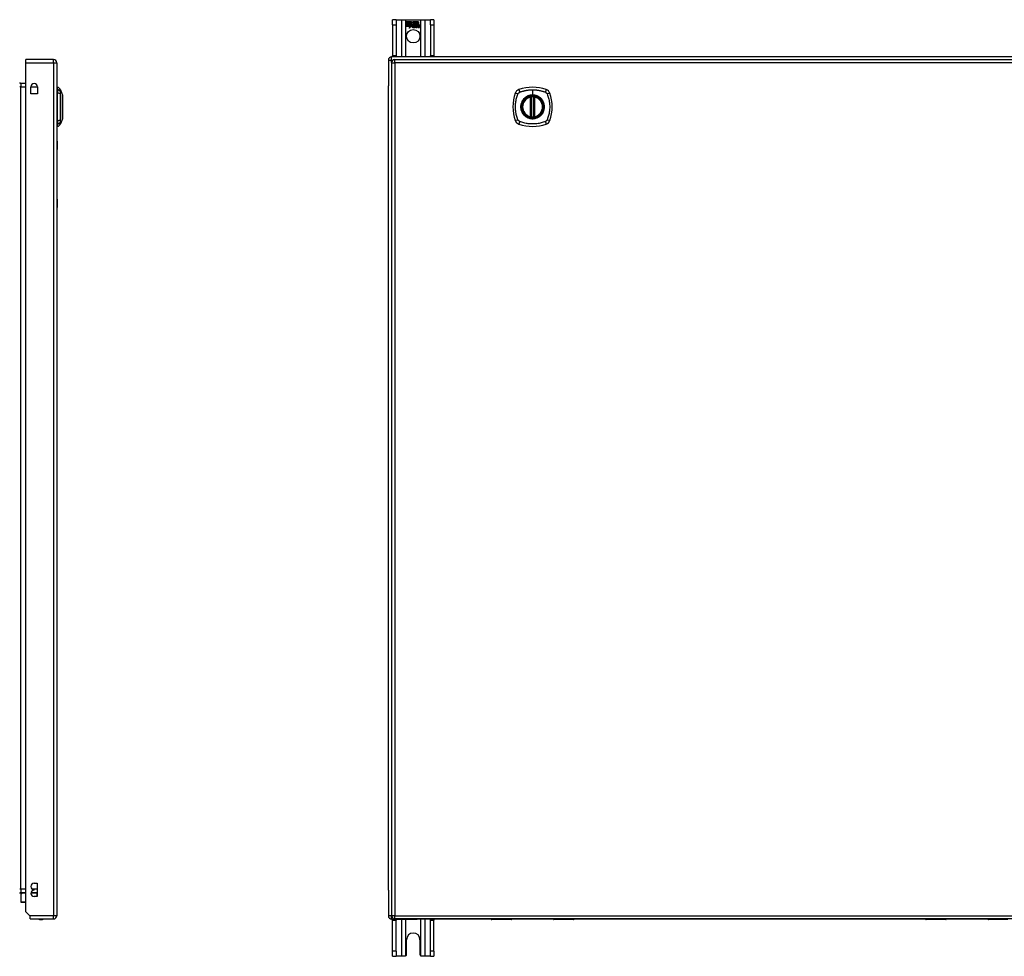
# Model space of a CAD drawing. Header units: inches. Extents: x 12 to 265, y 22 to 128.
# Tile 5 of 13: x 78 to 107, y 61 to 89. Entities that reach past the tile are written whole.
import ezdxf

# ---------------------------------------------------------------- set-up
doc = ezdxf.new("R2010")
doc.units = ezdxf.units.IN
doc.header["$MEASUREMENT"] = 0
doc.layers.add('Visible Edges(ANSI)', color=7, linetype='Continuous', lineweight=25)
doc.layers.add('Visible Tangent Edges(ANSI)', color=7, linetype='Continuous', lineweight=25)

msp = doc.modelspace()

# ---------------------------------------------------------------- linework, layer by layer
at = {"layer": 'Visible Edges(ANSI)'}
for p, q in [((89.103, 89.076), (88.998, 89.076)), ((88.998, 88.92), (88.998, 89.076)), ((89.103, 89.076), (89.103, 88.92)), ((89.103, 89.076), (89.267, 89.076)), ((89.267, 89.076), (89.402, 89.076)), ((89.402, 89.076), (89.844, 89.076)), ((89.844, 89.076), (89.979, 89.076)), ((89.979, 89.076), (90.143, 89.076)), ((90.143, 88.92), (90.143, 89.076)), ((90.248, 89.076), (90.143, 89.076)), ((90.248, 89.076), (90.248, 88.92)), ((88.998, 88.92), (88.998, 87.982)), ((89.103, 88.92), (89.103, 87.982)), ((89.407, 89.014), (89.574, 89.014)), ((89.407, 88.974), (89.407, 89.014)), ((89.407, 89.013), (89.407, 88.975)), ((89.573, 89.013), (89.407, 89.013)), ((89.407, 88.975), (89.529, 88.975)), ((89.53, 88.974), (89.407, 88.974)), ((89.407, 88.929), (89.407, 88.969)), ((89.407, 88.969), (89.53, 88.969)), ((89.407, 88.968), (89.407, 88.929)), ((89.529, 88.968), (89.407, 88.968)), ((89.407, 88.929), (89.529, 88.929)), ((89.53, 88.929), (89.407, 88.929)), ((89.407, 88.923), (89.53, 88.923)), ((89.407, 88.883), (89.407, 88.923)), ((89.529, 88.922), (89.407, 88.922)), ((89.407, 88.922), (89.407, 88.884)), ((89.407, 88.884), (89.529, 88.884)), ((89.528, 88.883), (89.407, 88.883)), ((89.497, 88.823), (89.528, 88.883)), ((89.551, 88.881), (89.497, 88.823)), ((89.529, 88.884), (89.5, 88.828)), ((89.5, 88.828), (89.552, 88.883)), ((89.529, 88.975), (89.529, 89.009)), ((89.529, 89.009), (89.534, 89.009)), ((89.529, 88.929), (89.529, 88.968)), ((89.529, 88.888), (89.529, 88.922)), ((89.531, 88.888), (89.529, 88.888)), ((89.53, 89.008), (89.53, 88.974)), ((89.533, 89.008), (89.53, 89.008)), ((89.53, 88.969), (89.53, 88.929)), ((89.53, 88.923), (89.53, 88.888)), ((89.53, 88.888), (89.531, 88.888)), ((89.531, 88.888), (89.549, 88.924)), ((89.549, 88.921), (89.531, 88.888)), ((89.576, 88.946), (89.533, 89.008)), ((89.534, 89.009), (89.577, 88.946)), ((89.549, 88.924), (89.551, 88.911)), ((89.551, 88.909), (89.549, 88.921)), ((89.577, 88.946), (89.551, 88.909)), ((89.551, 88.911), (89.576, 88.946)), ((89.554, 88.863), (89.551, 88.881)), ((89.552, 88.883), (89.554, 88.865)), ((89.554, 88.865), (89.593, 88.92)), ((89.593, 88.918), (89.554, 88.863)), ((89.596, 88.98), (89.573, 89.013)), ((89.574, 89.014), (89.596, 88.981)), ((89.593, 88.92), (89.602, 88.905)), ((89.602, 88.904), (89.593, 88.918)), ((89.596, 88.981), (89.613, 89.014)), ((89.614, 89.013), (89.596, 88.98)), ((89.606, 88.872), (89.652, 88.872)), ((89.652, 88.871), (89.606, 88.871)), ((89.639, 88.881), (89.607, 88.881)), ((89.608, 88.882), (89.638, 88.882)), ((89.613, 89.014), (89.697, 89.014)), ((89.613, 88.951), (89.656, 89.009)), ((89.638, 88.915), (89.613, 88.951)), ((89.696, 89.013), (89.614, 89.013)), ((89.656, 89.008), (89.614, 88.951)), ((89.614, 88.951), (89.639, 88.914)), ((89.643, 88.845), (89.643, 88.855)), ((89.644, 88.856), (89.644, 88.845)), ((89.651, 88.841), (89.681, 88.876)), ((89.671, 88.841), (89.651, 88.841)), ((89.682, 88.876), (89.652, 88.842)), ((89.652, 88.842), (89.67, 88.842)), ((89.656, 89.009), (89.66, 89.009)), ((89.659, 89.008), (89.656, 89.008)), ((89.659, 88.913), (89.659, 89.008)), ((89.687, 88.913), (89.659, 88.913)), ((89.66, 89.009), (89.66, 88.914)), ((89.66, 88.914), (89.688, 88.914)), ((89.681, 88.876), (89.664, 88.909)), ((89.664, 88.909), (89.684, 88.909)), ((89.665, 88.909), (89.682, 88.876)), ((89.684, 88.909), (89.665, 88.909)), ((89.67, 88.842), (89.687, 88.866)), ((89.688, 88.866), (89.671, 88.841)), ((89.694, 88.886), (89.684, 88.909)), ((89.684, 88.909), (89.694, 88.886)), ((89.697, 88.891), (89.687, 88.913)), ((89.687, 88.866), (89.691, 88.866)), ((89.688, 88.914), (89.696, 88.895)), ((89.691, 88.866), (89.688, 88.866)), ((89.691, 88.866), (89.701, 88.842)), ((89.7, 88.841), (89.691, 88.866)), ((89.697, 88.886), (89.694, 88.886)), ((89.694, 88.886), (89.697, 88.886)), ((89.696, 88.895), (89.696, 89.013)), ((89.697, 89.014), (89.697, 88.891)), ((89.714, 88.909), (89.697, 88.886)), ((89.697, 88.886), (89.713, 88.909)), ((89.72, 88.841), (89.7, 88.841)), ((89.701, 88.842), (89.719, 88.842)), ((89.702, 88.9), (89.702, 89.014)), ((89.702, 89.014), (89.739, 89.014)), ((89.711, 88.913), (89.702, 88.9)), ((89.703, 89.013), (89.703, 88.902)), ((89.738, 89.013), (89.703, 89.013)), ((89.703, 88.902), (89.711, 88.914)), ((89.703, 88.876), (89.732, 88.909)), ((89.719, 88.842), (89.703, 88.876)), ((89.734, 88.909), (89.704, 88.876)), ((89.704, 88.876), (89.72, 88.841)), ((89.711, 88.914), (89.738, 88.914)), ((89.739, 88.913), (89.711, 88.913)), ((89.713, 88.909), (89.734, 88.909)), ((89.732, 88.909), (89.714, 88.909)), ((89.729, 88.841), (89.741, 88.909)), ((89.746, 88.841), (89.729, 88.841)), ((89.742, 88.909), (89.73, 88.842)), ((89.73, 88.842), (89.745, 88.842)), ((89.738, 88.914), (89.738, 89.013)), ((89.739, 89.014), (89.739, 88.913)), ((89.741, 88.909), (89.755, 88.909)), ((89.754, 88.909), (89.742, 88.909)), ((89.744, 88.913), (89.744, 89.014)), ((89.744, 89.014), (89.782, 89.014)), ((89.76, 88.913), (89.744, 88.913)), ((89.745, 89.013), (89.745, 88.914)), ((89.781, 89.013), (89.745, 89.013)), ((89.745, 88.914), (89.761, 88.914)), ((89.745, 88.842), (89.75, 88.869)), ((89.75, 88.869), (89.746, 88.841)), ((89.753, 88.897), (89.754, 88.909)), ((89.758, 88.897), (89.753, 88.897)), ((89.755, 88.909), (89.754, 88.897)), ((89.754, 88.897), (89.758, 88.897)), ((89.759, 88.905), (89.76, 88.913)), ((89.761, 88.914), (89.76, 88.907)), ((89.771, 88.841), (89.779, 88.884)), ((89.788, 88.841), (89.771, 88.841)), ((89.78, 88.884), (89.772, 88.842)), ((89.772, 88.842), (89.787, 88.842)), ((89.781, 88.915), (89.781, 89.013)), ((89.782, 89.014), (89.782, 88.915)), ((89.787, 88.842), (89.792, 88.869)), ((89.793, 88.869), (89.788, 88.841)), ((89.813, 88.841), (89.821, 88.884)), ((89.83, 88.841), (89.813, 88.841)), ((89.822, 88.884), (89.814, 88.842)), ((89.814, 88.842), (89.829, 88.842)), ((89.829, 88.842), (89.837, 88.884)), ((89.838, 88.884), (89.83, 88.841)), ((90.143, 88.92), (90.143, 87.982)), ((90.248, 88.92), (90.248, 87.982)), ((136.774, 87.951), (88.972, 87.951)), ((88.998, 87.951), (88.998, 87.982)), ((89.103, 87.982), (89.103, 87.951)), ((90.143, 87.951), (90.143, 87.982)), ((90.248, 87.982), (90.248, 87.951)), ((78.777, 87.871), (77.942, 87.871)), ((77.942, 87.772), (77.942, 87.871)), ((77.942, 62.169), (77.942, 87.772)), ((78.876, 87.772), (78.876, 62.052)), ((88.873, 87.852), (88.873, 87.077)), ((88.971, 87.772), (88.971, 62.052)), ((89.07, 87.871), (136.675, 87.871)), ((77.942, 87.153), (77.787, 87.153)), ((78.09, 86.843), (78.09, 87.047)), ((78.293, 87.047), (78.293, 86.843)), ((78.892, 86.969), (78.892, 87.037)), ((88.873, 62.825), (88.873, 87.077)), ((78.293, 86.843), (78.09, 86.843)), ((78.892, 86.969), (78.892, 86.858)), ((78.892, 86.035), (78.892, 86.858)), ((78.984, 86.963), (79.046, 86.804)), ((93.162, 86.154), (93.162, 86.739)), ((93.182, 86.15), (93.182, 86.743)), ((93.261, 86.743), (93.261, 86.15)), ((93.28, 86.739), (93.28, 86.154)), ((78.892, 86.035), (78.892, 85.924)), ((78.892, 85.856), (78.892, 85.924)), ((79.046, 86.09), (78.984, 85.93)), ((78.882, 85.412), (78.876, 85.412)), ((78.882, 85.412), (78.882, 85.162)), ((78.882, 83.662), (78.882, 85.162)), ((78.882, 83.662), (78.882, 83.412)), ((78.876, 83.412), (78.882, 83.412)), ((78.192, 63.028), (78.287, 63.028)), ((78.287, 63.028), (78.287, 62.628)), ((77.786, 62.69), (77.786, 62.474)), ((77.787, 62.749), (77.942, 62.749)), ((77.792, 62.704), (77.832, 62.743)), ((78.101, 62.749), (78.287, 62.749)), ((78.192, 62.818), (78.192, 62.838)), ((88.873, 62.825), (88.873, 62.05)), ((77.942, 62.454), (77.806, 62.454)), ((78.287, 62.628), (78.192, 62.628)), ((78.059, 62.052), (77.942, 62.169)), ((78.076, 62.035), (78.059, 62.052)), ((78.076, 61.953), (78.076, 62.035)), ((78.076, 61.953), (78.777, 61.953)), ((88.972, 61.951), (89.739, 61.951)), ((88.998, 61.92), (88.998, 61.951)), ((88.998, 60.982), (88.998, 61.92)), ((136.675, 61.953), (89.07, 61.953)), ((89.103, 61.951), (89.103, 61.92)), ((89.103, 60.982), (89.103, 61.92)), ((91.971, 61.951), (89.739, 61.951)), ((90.143, 61.92), (90.143, 61.951)), ((90.143, 60.982), (90.143, 61.92)), ((90.248, 61.951), (90.248, 61.92)), ((90.248, 60.982), (90.248, 61.92)), ((92.576, 61.933), (91.991, 61.933)), ((92.591, 61.953), (92.591, 61.949)), ((93.851, 61.951), (92.591, 61.951)), ((93.851, 61.949), (93.851, 61.953)), ((94.452, 61.933), (93.867, 61.933)), ((105.072, 61.951), (94.471, 61.951)), ((105.677, 61.933), (105.092, 61.933)), ((105.692, 61.953), (105.692, 61.949)), ((106.952, 61.951), (105.692, 61.951)), ((106.952, 61.949), (106.952, 61.953)), ((107.553, 61.933), (106.968, 61.933)), ((89.42, 60.888), (89.42, 61.326)), ((89.826, 61.326), (89.826, 60.888)), ((88.998, 60.826), (88.998, 60.982)), ((89.103, 60.982), (89.103, 60.826)), ((90.143, 60.826), (90.143, 60.982)), ((90.248, 60.982), (90.248, 60.826)), ((88.998, 60.826), (89.103, 60.826)), ((89.267, 60.826), (89.103, 60.826)), ((89.358, 60.826), (89.267, 60.826)), ((89.979, 60.826), (89.888, 60.826)), ((90.143, 60.826), (89.979, 60.826)), ((90.143, 60.826), (90.248, 60.826))]:
    msp.add_line(p, q, dxfattribs=at)
at = {"layer": 'Visible Edges(ANSI)', "flags": 128}
for points in [[(79.046, 86.092), (79.046, 86.092), (79.046, 86.093), (79.046, 86.095), (79.046, 86.098), (79.046, 86.102), (79.046, 86.107), (79.046, 86.112), (79.047, 86.119), (79.047, 86.126), (79.047, 86.134), (79.047, 86.142), (79.047, 86.152), (79.047, 86.162), (79.047, 86.172), (79.047, 86.184), (79.047, 86.196), (79.047, 86.208), (79.047, 86.221), (79.047, 86.235), (79.047, 86.249), (79.047, 86.264), (79.047, 86.279), (79.047, 86.295), (79.047, 86.311), (79.046, 86.327), (79.046, 86.344), (79.046, 86.36), (79.046, 86.377), (79.046, 86.395), (79.046, 86.412), (79.046, 86.429), (79.046, 86.447), (79.046, 86.464), (79.046, 86.482), (79.046, 86.499), (79.046, 86.516), (79.046, 86.533), (79.046, 86.55), (79.046, 86.567), (79.047, 86.583), (79.047, 86.599), (79.047, 86.615), (79.047, 86.63), (79.047, 86.645), (79.047, 86.659), (79.047, 86.672), (79.047, 86.686), (79.047, 86.698), (79.047, 86.71), (79.047, 86.721), (79.047, 86.732), (79.047, 86.742), (79.047, 86.751), (79.047, 86.76), (79.047, 86.768), (79.047, 86.775), (79.046, 86.781), (79.046, 86.787), (79.046, 86.791), (79.046, 86.795), (79.046, 86.798), (79.046, 86.8), (79.046, 86.801), (79.046, 86.802)], [(93.193, 86.758), (93.191, 86.758), (93.189, 86.758), (93.188, 86.758), (93.186, 86.758), (93.185, 86.758), (93.183, 86.757), (93.182, 86.757), (93.18, 86.757), (93.179, 86.757), (93.178, 86.757), (93.176, 86.756), (93.175, 86.756), (93.174, 86.756), (93.173, 86.756), (93.172, 86.756), (93.171, 86.756), (93.171, 86.756), (93.17, 86.755), (93.169, 86.755), (93.169, 86.755), (93.169, 86.755), (93.168, 86.755), (93.168, 86.755), (93.168, 86.755)], [(93.274, 86.755), (93.274, 86.755), (93.274, 86.755), (93.274, 86.755), (93.274, 86.755), (93.273, 86.755), (93.273, 86.755), (93.272, 86.756), (93.271, 86.756), (93.27, 86.756), (93.269, 86.756), (93.268, 86.756), (93.267, 86.756), (93.266, 86.756), (93.265, 86.757), (93.263, 86.757), (93.262, 86.757), (93.261, 86.757), (93.259, 86.757), (93.258, 86.758), (93.256, 86.758), (93.255, 86.758), (93.253, 86.758), (93.251, 86.758), (93.25, 86.758)], [(93.168, 86.138), (93.168, 86.138), (93.168, 86.138), (93.169, 86.138), (93.169, 86.138), (93.169, 86.138), (93.17, 86.138), (93.171, 86.138), (93.171, 86.138), (93.172, 86.138), (93.173, 86.137), (93.174, 86.137), (93.175, 86.137), (93.176, 86.137), (93.178, 86.137), (93.179, 86.137), (93.18, 86.136), (93.182, 86.136), (93.183, 86.136), (93.185, 86.136), (93.186, 86.136), (93.188, 86.135), (93.189, 86.135), (93.191, 86.135), (93.193, 86.135)], [(93.25, 86.135), (93.251, 86.135), (93.253, 86.135), (93.255, 86.135), (93.256, 86.136), (93.258, 86.136), (93.259, 86.136), (93.261, 86.136), (93.262, 86.136), (93.263, 86.137), (93.265, 86.137), (93.266, 86.137), (93.267, 86.137), (93.268, 86.137), (93.269, 86.137), (93.27, 86.138), (93.271, 86.138), (93.272, 86.138), (93.273, 86.138), (93.273, 86.138), (93.274, 86.138), (93.274, 86.138), (93.274, 86.138), (93.274, 86.138), (93.274, 86.138)], [(89.402, 60.844), (89.4, 60.843), (89.399, 60.841), (89.397, 60.84), (89.395, 60.839), (89.394, 60.838), (89.392, 60.836), (89.39, 60.835), (89.389, 60.834), (89.387, 60.833), (89.385, 60.832), (89.383, 60.831), (89.381, 60.831), (89.379, 60.83), (89.377, 60.829), (89.375, 60.829), (89.373, 60.828), (89.371, 60.828), (89.369, 60.827), (89.367, 60.827), (89.365, 60.827), (89.363, 60.826), (89.362, 60.826), (89.36, 60.826), (89.358, 60.826)], [(89.888, 60.826), (89.886, 60.826), (89.884, 60.826), (89.882, 60.826), (89.88, 60.827), (89.878, 60.827), (89.876, 60.827), (89.874, 60.828), (89.872, 60.828), (89.87, 60.829), (89.868, 60.829), (89.866, 60.83), (89.864, 60.831), (89.862, 60.831), (89.861, 60.832), (89.859, 60.833), (89.857, 60.834), (89.855, 60.835), (89.853, 60.836), (89.852, 60.838), (89.85, 60.839), (89.848, 60.84), (89.847, 60.841), (89.845, 60.843), (89.844, 60.844)]]:
    msp.add_lwpolyline(points, dxfattribs=at)
at = {"layer": 'Visible Edges(ANSI)'}
for centre, radius in [((89.623, 88.576), 0.203), ((93.221, 86.447), 0.32), ((93.221, 86.447), 0.315)]:
    msp.add_circle(centre, radius, dxfattribs=at)
for centre, radius, start, end in [((89.639, 88.865), 0.0498, 134.1684, 176.5646), ((89.614, 88.866), 0.0247, 176.5646, 261.5605), ((89.639, 88.865), 0.049, 134.1684, 176.5646), ((89.614, 88.866), 0.0239, 176.5646, 261.5605), ((89.63, 88.874), 0.042, 79.6582, 131.9139), ((89.63, 88.874), 0.0412, 77.079, 133.1785), ((89.63, 88.874), 0.0374, 80.4085, 134.1684), ((89.63, 88.874), 0.0366, 80.3604, 134.1684), ((89.618, 88.867), 0.0127, 160.9907, 244.6784), ((89.618, 88.867), 0.012, 163.5261, 244.6784), ((89.629, 88.879), 0.0217, 109.3797, 175.226), ((89.629, 88.879), 0.021, 109.3797, 172.9975), ((89.621, 88.917), 0.0751, 261.5605, 286.9141), ((89.621, 88.917), 0.0759, 261.5605, 287.3343), ((89.629, 88.891), 0.0391, 244.6784, 290.9242), ((89.629, 88.891), 0.0384, 244.6784, 292.5609), ((89.627, 88.886), 0.0144, 51.1652, 109.3797), ((89.627, 88.886), 0.0137, 51.1652, 109.3797), ((89.628, 88.888), 0.0119, 331.4547, 51.1652), ((89.635, 88.892), 0.019, 23.8445, 85.0802), ((89.635, 88.892), 0.0183, 23.8445, 85.1757), ((89.628, 88.888), 0.0127, 329.421, 51.1652), ((89.62, 88.885), 0.0345, 336.9643, 23.8445), ((89.62, 88.885), 0.0353, 336.1555, 23.8445), ((89.808, 88.859), 0.0589, 147.5992, 170), ((89.808, 88.859), 0.0581, 147.5992, 170), ((89.783, 88.881), 0.0293, 89.4776, 148.2123), ((89.783, 88.881), 0.03, 89.4776, 147.4114), ((89.772, 88.882), 0.0165, 96.03, 147.5992), ((89.781, 88.885), 0.03, 88.7952, 136.5849), ((89.772, 88.882), 0.0157, 96.03, 147.5992), ((89.781, 88.885), 0.0307, 90.2222, 132.7339), ((89.771, 88.89), 0.00825, 23.5571, 96.03), ((89.771, 88.89), 0.0075, 23.5571, 96.03), ((89.764, 88.887), 0.0154, 350, 23.5571), ((89.764, 88.887), 0.0161, 350, 23.5571), ((89.783, 88.899), 0.0119, 16.9928, 89.4776), ((89.783, 88.899), 0.0127, 16.9928, 89.4776), ((89.85, 88.86), 0.0589, 148.5524, 170.8204), ((89.85, 88.86), 0.0581, 148.5584, 170.8257), ((89.761, 88.892), 0.0353, 357.7769, 16.9928), ((89.761, 88.892), 0.036, 3.6169, 16.9928), ((89.824, 88.881), 0.0299, 89.6788, 160.8136), ((89.824, 88.881), 0.0307, 89.6788, 153.9508), ((89.814, 88.882), 0.0165, 96.1027, 147.6301), ((89.814, 88.882), 0.0157, 96.1027, 147.6083), ((89.813, 88.89), 0.00825, 23.5487, 96.1027), ((89.813, 88.89), 0.0075, 23.5487, 96.1027), ((89.806, 88.887), 0.0154, 349.9922, 23.5487), ((89.806, 88.887), 0.0161, 350.0076, 23.5487), ((89.825, 88.898), 0.0124, 18.4748, 89.6788), ((89.825, 88.898), 0.0131, 18.4748, 89.6788), ((89.803, 88.891), 0.0353, 349, 18.4748), ((89.803, 88.891), 0.036, 349, 18.4748), ((88.972, 87.852), 0.099, 90, 180), ((78.777, 87.772), 0.099, 0, 90), ((89.07, 87.772), 0.099, 90, 180), ((77.787, 87.184), 0.031, 180, 270), ((78.192, 87.047), 0.102, 0, 180), ((78.899, 86.978), 0.0394, 101.537, 126.8699), ((78.874, 86.92), 0.118, 21.2505, 81.3991), ((93.221, 85.758), 1.28, 71.2278, 108.7722), ((79.041, 86.802), 0.00492, 0.2088, 21.2505), ((93.91, 86.447), 1.28, 161.2278, 198.7722), ((92.866, 86.801), 0.177, 108.7722, 161.2278), ((93.221, 86.447), 0.313, 103.6344, 256.3656), ((93.221, 86.447), 0.313, 99.784, 103.6344), ((93.15, 86.739), 0.0118, 0, 103.6344), ((93.17, 86.743), 0.0118, 0, 99.784), ((93.221, 86.447), 0.313, 84.7499, 95.2501), ((93.272, 86.743), 0.0118, 80.216, 180), ((93.221, 86.447), 0.313, 76.3656, 80.216), ((93.292, 86.739), 0.0118, 76.3656, 180), ((93.221, 86.447), 0.313, 283.6344, 76.3656), ((93.576, 86.801), 0.177, 18.7722, 71.2278), ((92.532, 86.447), 1.28, 341.2278, 18.7722), ((93.15, 86.154), 0.0118, 256.3656, 0), ((93.221, 86.447), 0.313, 256.3656, 260.216), ((93.17, 86.15), 0.0118, 260.216, 0), ((93.221, 86.447), 0.313, 264.7499, 275.2501), ((93.272, 86.15), 0.0118, 180, 279.784), ((93.221, 86.447), 0.313, 279.784, 283.6344), ((93.292, 86.154), 0.0118, 180, 283.6344), ((78.899, 85.915), 0.0394, 233.1301, 258.463), ((78.874, 85.973), 0.118, 278.6009, 338.7495), ((79.041, 86.092), 0.00492, 338.7495, 359.7912), ((92.866, 86.092), 0.177, 198.7722, 251.2278), ((93.221, 87.136), 1.28, 251.2278, 288.7722), ((93.576, 86.092), 0.177, 288.7722, 341.2278), ((78.192, 62.933), 0.095, 90, 270), ((77.787, 62.718), 0.031, 90, 180), ((77.806, 62.69), 0.0197, 135, 180), ((77.846, 62.73), 0.0197, 90, 135), ((78.192, 62.723), 0.095, 90, 270), ((77.806, 62.474), 0.0197, 180, 270), ((78.777, 62.052), 0.099, 270, 0), ((88.972, 62.05), 0.099, 180, 270), ((89.07, 62.052), 0.099, 180, 270), ((78.399, 62.121), 0.188, 243.6372, 296.3628), ((91.991, 61.953), 0.0197, 180.5386, 270), ((92.576, 61.949), 0.0157, 270, 0), ((93.867, 61.949), 0.0157, 180, 270), ((94.452, 61.953), 0.0197, 270, 359.4614), ((105.092, 61.953), 0.0197, 180.5386, 270), ((105.677, 61.949), 0.0157, 270, 0), ((106.968, 61.949), 0.0157, 180, 270), ((89.623, 61.326), 0.203, 0, 180), ((89.358, 60.888), 0.062, 314.9335, 0), ((89.888, 60.888), 0.062, 180, 225.0665)]:
    msp.add_arc(centre, radius, start, end, dxfattribs=at)
at = {"layer": 'Visible Tangent Edges(ANSI)'}
for p, q in [((89.267, 89.076), (89.267, 87.951)), ((89.402, 87.951), (89.402, 89.076)), ((89.844, 89.076), (89.844, 87.951)), ((89.979, 87.951), (89.979, 89.076)), ((88.998, 88.92), (89.103, 88.92)), ((90.143, 88.92), (90.248, 88.92)), ((88.972, 87.852), (88.972, 87.951)), ((89.103, 87.982), (88.998, 87.982)), ((90.248, 87.982), (90.143, 87.982)), ((77.942, 87.772), (78.777, 87.772)), ((78.777, 87.772), (78.777, 87.871)), ((78.777, 87.772), (78.876, 87.772)), ((78.777, 87.772), (78.777, 62.052)), ((88.873, 87.852), (88.972, 87.852)), ((88.971, 87.772), (89.07, 87.772)), ((88.972, 87.852), (89.012, 87.852)), ((88.972, 87.782), (88.972, 87.852)), ((89.07, 87.772), (89.07, 87.871)), ((136.675, 87.772), (89.07, 87.772)), ((89.07, 87.772), (89.07, 62.052)), ((77.787, 87.054), (77.756, 87.054)), ((77.787, 87.153), (77.787, 87.054)), ((77.787, 87.054), (77.942, 87.054)), ((77.787, 62.848), (77.787, 87.054)), ((78.091, 87.054), (78.293, 87.054)), ((78.984, 86.963), (79.046, 86.804)), ((93.15, 86.739), (93.147, 86.751)), ((93.15, 86.739), (93.162, 86.739)), ((93.15, 86.739), (93.15, 86.154)), ((93.162, 86.739), (93.172, 86.739)), ((93.168, 86.755), (93.169, 86.749)), ((93.172, 86.743), (93.182, 86.743)), ((93.172, 86.154), (93.172, 86.739)), ((93.194, 86.747), (93.193, 86.758)), ((93.194, 86.147), (93.194, 86.747)), ((93.221, 86.963), (93.221, 86.804)), ((93.221, 86.799), (93.221, 86.804)), ((93.249, 86.747), (93.25, 86.758)), ((93.249, 86.747), (93.249, 86.147)), ((93.261, 86.743), (93.271, 86.743)), ((93.271, 86.739), (93.28, 86.739)), ((93.271, 86.739), (93.271, 86.154)), ((93.273, 86.749), (93.274, 86.755)), ((93.28, 86.739), (93.292, 86.739)), ((93.295, 86.751), (93.292, 86.739)), ((93.292, 86.154), (93.292, 86.739)), ((93.147, 86.143), (93.15, 86.154)), ((93.162, 86.154), (93.15, 86.154)), ((93.172, 86.154), (93.162, 86.154)), ((93.169, 86.144), (93.168, 86.138)), ((93.182, 86.15), (93.172, 86.15)), ((93.193, 86.135), (93.194, 86.147)), ((93.25, 86.135), (93.249, 86.147)), ((93.271, 86.15), (93.261, 86.15)), ((93.28, 86.154), (93.271, 86.154)), ((93.274, 86.138), (93.273, 86.144)), ((93.292, 86.154), (93.28, 86.154)), ((93.292, 86.154), (93.295, 86.143)), ((78.876, 85.162), (78.882, 85.162)), ((78.882, 83.662), (78.876, 83.662)), ((77.787, 62.848), (77.756, 62.848)), ((77.828, 62.73), (77.786, 62.69)), ((77.942, 62.848), (77.787, 62.848)), ((77.787, 62.848), (77.787, 62.749)), ((77.942, 62.73), (77.828, 62.73)), ((78.286, 62.73), (78.097, 62.73)), ((78.287, 62.848), (78.148, 62.848)), ((78.286, 62.73), (78.286, 62.749)), ((78.286, 62.628), (78.286, 62.73)), ((78.286, 62.73), (78.287, 62.73)), ((77.786, 62.474), (77.942, 62.474)), ((78.777, 62.052), (78.059, 62.052)), ((78.876, 62.052), (78.777, 62.052)), ((78.777, 61.953), (78.777, 62.052)), ((88.971, 62.05), (88.873, 62.05)), ((89.07, 62.052), (88.971, 62.052)), ((89.07, 61.953), (89.07, 62.052)), ((89.07, 62.052), (136.675, 62.052)), ((88.972, 61.951), (88.972, 62.042)), ((88.998, 61.92), (89.103, 61.92)), ((89.267, 61.951), (89.267, 60.826)), ((89.402, 60.844), (89.402, 61.951)), ((89.844, 61.951), (89.844, 60.844)), ((89.979, 60.826), (89.979, 61.951)), ((90.143, 61.92), (90.248, 61.92)), ((91.991, 61.953), (91.991, 61.933)), ((92.576, 61.933), (92.576, 61.953)), ((93.867, 61.953), (93.867, 61.933)), ((94.452, 61.933), (94.452, 61.953)), ((105.092, 61.953), (105.092, 61.933)), ((105.677, 61.933), (105.677, 61.953)), ((106.968, 61.953), (106.968, 61.933)), ((89.103, 60.982), (88.998, 60.982)), ((90.248, 60.982), (90.143, 60.982))]:
    msp.add_line(p, q, dxfattribs=at)
at = {"layer": 'Visible Tangent Edges(ANSI)', "flags": 128}
for points in [[(78.986, 86.887), (78.985, 86.895), (78.985, 86.9), (78.985, 86.906), (78.985, 86.911), (78.985, 86.916), (78.985, 86.921), (78.985, 86.925), (78.985, 86.929), (78.985, 86.933), (78.985, 86.937), (78.985, 86.941), (78.985, 86.944), (78.985, 86.947), (78.984, 86.95), (78.984, 86.952), (78.984, 86.955), (78.984, 86.957), (78.984, 86.958), (78.984, 86.96), (78.984, 86.961), (78.984, 86.962), (78.984, 86.963), (78.984, 86.963), (78.984, 86.963)], [(78.986, 86.058), (78.985, 86.092), (78.985, 86.123), (78.985, 86.154), (78.985, 86.186), (78.985, 86.218), (78.985, 86.25), (78.984, 86.282), (78.984, 86.315), (78.984, 86.348), (78.984, 86.38), (78.984, 86.413), (78.984, 86.447), (78.984, 86.48), (78.984, 86.513), (78.984, 86.545), (78.984, 86.578), (78.984, 86.611), (78.985, 86.643), (78.985, 86.676), (78.985, 86.708), (78.985, 86.739), (78.985, 86.771), (78.985, 86.802), (78.986, 86.835)], [(78.985, 86.865), (78.985, 86.867), (78.985, 86.868), (78.985, 86.869), (78.985, 86.87), (78.985, 86.871), (78.985, 86.872), (78.985, 86.873), (78.985, 86.874), (78.985, 86.875), (78.985, 86.876), (78.985, 86.876), (78.985, 86.877), (78.985, 86.878), (78.985, 86.879), (78.985, 86.88), (78.985, 86.881), (78.985, 86.882), (78.985, 86.882), (78.985, 86.883), (78.985, 86.884), (78.985, 86.885), (78.985, 86.885), (78.986, 86.886), (78.986, 86.887)], [(78.986, 86.835), (78.986, 86.837), (78.985, 86.838), (78.985, 86.839), (78.985, 86.841), (78.985, 86.842), (78.985, 86.843), (78.985, 86.845), (78.985, 86.846), (78.985, 86.847), (78.985, 86.849), (78.985, 86.85), (78.985, 86.851), (78.985, 86.853), (78.985, 86.854), (78.985, 86.855), (78.985, 86.856), (78.985, 86.857), (78.985, 86.859), (78.985, 86.86), (78.985, 86.861), (78.985, 86.862), (78.985, 86.863), (78.985, 86.864), (78.985, 86.865)], [(79.046, 86.804), (79.046, 86.803), (79.046, 86.803), (79.046, 86.802), (79.046, 86.801), (79.046, 86.8), (79.046, 86.798), (79.046, 86.796), (79.046, 86.794), (79.046, 86.792), (79.046, 86.789), (79.046, 86.786), (79.046, 86.782), (79.046, 86.779), (79.046, 86.775), (79.046, 86.771), (79.046, 86.766), (79.046, 86.761), (79.046, 86.756), (79.046, 86.751), (79.046, 86.746), (79.046, 86.74), (79.046, 86.734), (79.046, 86.728), (79.046, 86.721)], [(79.046, 86.721), (79.046, 86.72), (79.046, 86.718), (79.046, 86.716), (79.046, 86.714), (79.046, 86.712), (79.046, 86.71), (79.046, 86.708), (79.046, 86.707), (79.046, 86.705), (79.046, 86.703), (79.046, 86.701), (79.046, 86.699), (79.046, 86.697), (79.046, 86.695), (79.046, 86.693), (79.046, 86.691), (79.046, 86.689), (79.046, 86.687), (79.046, 86.685), (79.046, 86.683), (79.046, 86.681), (79.046, 86.678), (79.046, 86.676), (79.046, 86.674)], [(92.781, 86.058), (92.768, 86.092), (92.757, 86.123), (92.747, 86.154), (92.739, 86.186), (92.731, 86.218), (92.724, 86.25), (92.718, 86.282), (92.713, 86.315), (92.71, 86.348), (92.707, 86.38), (92.705, 86.413), (92.705, 86.447), (92.705, 86.48), (92.707, 86.513), (92.71, 86.545), (92.713, 86.578), (92.718, 86.611), (92.724, 86.643), (92.731, 86.676), (92.739, 86.708), (92.747, 86.739), (92.757, 86.771), (92.768, 86.802), (92.781, 86.835)], [(92.781, 86.835), (92.782, 86.837), (92.783, 86.838), (92.783, 86.839), (92.784, 86.841), (92.785, 86.842), (92.786, 86.843), (92.786, 86.845), (92.787, 86.846), (92.788, 86.847), (92.789, 86.849), (92.79, 86.85), (92.791, 86.851), (92.791, 86.853), (92.792, 86.854), (92.793, 86.855), (92.794, 86.856), (92.795, 86.857), (92.796, 86.859), (92.797, 86.86), (92.798, 86.861), (92.799, 86.862), (92.8, 86.863), (92.801, 86.864), (92.802, 86.865)], [(92.802, 86.865), (92.804, 86.867), (92.805, 86.868), (92.806, 86.869), (92.807, 86.87), (92.808, 86.871), (92.809, 86.872), (92.81, 86.873), (92.812, 86.874), (92.813, 86.875), (92.814, 86.876), (92.815, 86.876), (92.817, 86.877), (92.818, 86.878), (92.819, 86.879), (92.82, 86.88), (92.822, 86.881), (92.823, 86.882), (92.824, 86.882), (92.826, 86.883), (92.827, 86.884), (92.828, 86.885), (92.83, 86.885), (92.831, 86.886), (92.833, 86.887)], [(92.833, 86.887), (92.851, 86.895), (92.866, 86.9), (92.882, 86.906), (92.897, 86.911), (92.913, 86.916), (92.929, 86.921), (92.944, 86.925), (92.96, 86.929), (92.976, 86.933), (92.992, 86.937), (93.008, 86.941), (93.025, 86.944), (93.041, 86.947), (93.057, 86.95), (93.073, 86.952), (93.09, 86.955), (93.106, 86.957), (93.122, 86.958), (93.139, 86.96), (93.155, 86.961), (93.172, 86.962), (93.188, 86.963), (93.205, 86.963), (93.221, 86.963)], [(93.221, 86.799), (93.313, 86.787), (93.398, 86.752), (93.471, 86.696), (93.526, 86.623), (93.561, 86.538), (93.573, 86.446), (93.561, 86.355), (93.526, 86.27), (93.47, 86.197), (93.397, 86.142), (93.312, 86.106), (93.221, 86.095), (93.13, 86.107), (93.045, 86.142), (92.972, 86.198), (92.916, 86.27), (92.881, 86.355), (92.869, 86.447), (92.881, 86.538), (92.916, 86.623), (92.972, 86.696), (93.045, 86.752), (93.13, 86.787), (93.221, 86.799)], [(92.994, 86.721), (92.992, 86.72), (92.989, 86.718), (92.987, 86.716), (92.985, 86.714), (92.983, 86.712), (92.981, 86.71), (92.979, 86.708), (92.977, 86.707), (92.975, 86.705), (92.973, 86.703), (92.971, 86.701), (92.969, 86.699), (92.967, 86.697), (92.965, 86.695), (92.963, 86.693), (92.961, 86.691), (92.959, 86.689), (92.958, 86.687), (92.956, 86.685), (92.954, 86.683), (92.952, 86.681), (92.95, 86.678), (92.948, 86.676), (92.947, 86.674)], [(93.221, 86.804), (93.211, 86.803), (93.201, 86.803), (93.19, 86.802), (93.18, 86.801), (93.17, 86.8), (93.16, 86.798), (93.15, 86.796), (93.14, 86.794), (93.13, 86.792), (93.12, 86.789), (93.11, 86.786), (93.1, 86.782), (93.091, 86.779), (93.081, 86.775), (93.072, 86.771), (93.062, 86.766), (93.053, 86.761), (93.044, 86.756), (93.035, 86.751), (93.027, 86.746), (93.018, 86.74), (93.01, 86.734), (93.002, 86.728), (92.994, 86.721)], [(93.169, 86.749), (93.168, 86.75), (93.168, 86.75), (93.167, 86.75), (93.166, 86.751), (93.165, 86.751), (93.164, 86.751), (93.163, 86.751), (93.162, 86.751), (93.162, 86.752), (93.161, 86.752), (93.16, 86.752), (93.159, 86.752), (93.158, 86.752), (93.157, 86.752), (93.156, 86.752), (93.155, 86.752), (93.154, 86.752), (93.153, 86.752), (93.152, 86.752), (93.151, 86.752), (93.15, 86.751), (93.149, 86.751), (93.148, 86.751), (93.147, 86.751)], [(93.172, 86.743), (93.172, 86.744), (93.172, 86.744), (93.172, 86.744), (93.172, 86.745), (93.171, 86.745), (93.171, 86.745), (93.171, 86.745), (93.171, 86.746), (93.171, 86.746), (93.171, 86.746), (93.171, 86.746), (93.171, 86.747), (93.171, 86.747), (93.171, 86.747), (93.17, 86.747), (93.17, 86.748), (93.17, 86.748), (93.17, 86.748), (93.17, 86.748), (93.17, 86.748), (93.17, 86.749), (93.169, 86.749), (93.169, 86.749), (93.169, 86.749)], [(93.172, 86.739), (93.172, 86.74), (93.172, 86.74), (93.172, 86.74), (93.172, 86.74), (93.172, 86.74), (93.172, 86.74), (93.172, 86.741), (93.172, 86.741), (93.172, 86.741), (93.172, 86.741), (93.172, 86.741), (93.172, 86.741), (93.172, 86.742), (93.172, 86.742), (93.172, 86.742), (93.172, 86.742), (93.172, 86.742), (93.172, 86.742), (93.172, 86.743), (93.172, 86.743), (93.172, 86.743), (93.172, 86.743), (93.172, 86.743), (93.172, 86.743)], [(93.182, 86.743), (93.182, 86.743), (93.182, 86.744), (93.182, 86.744), (93.182, 86.744), (93.182, 86.744), (93.183, 86.744), (93.183, 86.744), (93.183, 86.744), (93.184, 86.744), (93.184, 86.744), (93.185, 86.744), (93.185, 86.745), (93.186, 86.745), (93.186, 86.745), (93.187, 86.745), (93.188, 86.745), (93.188, 86.745), (93.189, 86.746), (93.19, 86.746), (93.191, 86.746), (93.191, 86.746), (93.192, 86.746), (93.193, 86.746), (93.194, 86.747)], [(93.221, 86.963), (93.238, 86.963), (93.254, 86.963), (93.271, 86.962), (93.287, 86.961), (93.304, 86.96), (93.32, 86.958), (93.337, 86.957), (93.353, 86.955), (93.369, 86.952), (93.386, 86.95), (93.402, 86.947), (93.418, 86.944), (93.434, 86.941), (93.45, 86.937), (93.466, 86.933), (93.482, 86.929), (93.498, 86.925), (93.514, 86.921), (93.53, 86.916), (93.545, 86.911), (93.561, 86.906), (93.576, 86.9), (93.592, 86.895), (93.61, 86.887)], [(93.449, 86.721), (93.441, 86.728), (93.433, 86.734), (93.424, 86.74), (93.416, 86.746), (93.407, 86.751), (93.398, 86.757), (93.389, 86.761), (93.38, 86.766), (93.371, 86.771), (93.361, 86.775), (93.352, 86.779), (93.342, 86.782), (93.333, 86.786), (93.323, 86.789), (93.313, 86.792), (93.303, 86.794), (93.293, 86.796), (93.283, 86.798), (93.272, 86.8), (93.262, 86.801), (93.252, 86.802), (93.242, 86.803), (93.231, 86.803), (93.221, 86.804)], [(93.249, 86.747), (93.25, 86.746), (93.25, 86.746), (93.251, 86.746), (93.252, 86.746), (93.253, 86.746), (93.253, 86.746), (93.254, 86.745), (93.255, 86.745), (93.255, 86.745), (93.256, 86.745), (93.257, 86.745), (93.257, 86.745), (93.258, 86.744), (93.258, 86.744), (93.259, 86.744), (93.259, 86.744), (93.259, 86.744), (93.26, 86.744), (93.26, 86.744), (93.26, 86.744), (93.26, 86.744), (93.26, 86.744), (93.261, 86.743), (93.261, 86.743)], [(93.273, 86.749), (93.273, 86.749), (93.273, 86.749), (93.273, 86.749), (93.273, 86.748), (93.273, 86.748), (93.272, 86.748), (93.272, 86.748), (93.272, 86.748), (93.272, 86.747), (93.272, 86.747), (93.272, 86.747), (93.272, 86.747), (93.272, 86.746), (93.271, 86.746), (93.271, 86.746), (93.271, 86.746), (93.271, 86.745), (93.271, 86.745), (93.271, 86.745), (93.271, 86.745), (93.271, 86.744), (93.271, 86.744), (93.271, 86.744), (93.271, 86.743)], [(93.271, 86.743), (93.271, 86.743), (93.271, 86.743), (93.271, 86.743), (93.271, 86.743), (93.271, 86.743), (93.271, 86.742), (93.271, 86.742), (93.271, 86.742), (93.271, 86.742), (93.271, 86.742), (93.271, 86.742), (93.271, 86.741), (93.271, 86.741), (93.271, 86.741), (93.271, 86.741), (93.271, 86.741), (93.271, 86.741), (93.271, 86.74), (93.271, 86.74), (93.271, 86.74), (93.271, 86.74), (93.271, 86.74), (93.271, 86.74), (93.271, 86.739)], [(93.295, 86.751), (93.294, 86.751), (93.293, 86.751), (93.292, 86.751), (93.291, 86.752), (93.29, 86.752), (93.289, 86.752), (93.288, 86.752), (93.287, 86.752), (93.286, 86.752), (93.286, 86.752), (93.285, 86.752), (93.284, 86.752), (93.283, 86.752), (93.282, 86.752), (93.281, 86.752), (93.28, 86.751), (93.279, 86.751), (93.278, 86.751), (93.277, 86.751), (93.276, 86.751), (93.276, 86.75), (93.275, 86.75), (93.274, 86.75), (93.273, 86.749)], [(93.496, 86.674), (93.494, 86.676), (93.492, 86.678), (93.49, 86.681), (93.489, 86.683), (93.487, 86.685), (93.485, 86.687), (93.483, 86.689), (93.481, 86.691), (93.479, 86.693), (93.477, 86.695), (93.475, 86.697), (93.473, 86.699), (93.471, 86.701), (93.469, 86.703), (93.467, 86.705), (93.465, 86.707), (93.463, 86.708), (93.461, 86.71), (93.459, 86.712), (93.457, 86.714), (93.455, 86.716), (93.453, 86.718), (93.451, 86.72), (93.449, 86.721)], [(93.61, 86.887), (93.613, 86.885), (93.615, 86.884), (93.618, 86.882), (93.621, 86.881), (93.623, 86.879), (93.626, 86.877), (93.628, 86.876), (93.631, 86.874), (93.633, 86.872), (93.635, 86.87), (93.638, 86.868), (93.64, 86.865), (93.642, 86.863), (93.644, 86.861), (93.646, 86.859), (93.648, 86.856), (93.65, 86.854), (93.652, 86.851), (93.654, 86.849), (93.655, 86.846), (93.657, 86.844), (93.658, 86.841), (93.66, 86.838), (93.661, 86.835)], [(93.661, 86.835), (93.675, 86.802), (93.685, 86.771), (93.695, 86.739), (93.704, 86.708), (93.712, 86.676), (93.719, 86.643), (93.724, 86.611), (93.729, 86.578), (93.733, 86.545), (93.736, 86.513), (93.737, 86.48), (93.738, 86.447), (93.737, 86.413), (93.736, 86.38), (93.733, 86.348), (93.729, 86.315), (93.724, 86.282), (93.718, 86.25), (93.712, 86.218), (93.704, 86.186), (93.695, 86.154), (93.685, 86.123), (93.675, 86.092), (93.661, 86.058)], [(79.046, 86.674), (79.046, 86.658), (79.046, 86.641), (79.046, 86.624), (79.046, 86.605), (79.046, 86.587), (79.046, 86.568), (79.046, 86.548), (79.046, 86.528), (79.046, 86.508), (79.046, 86.488), (79.046, 86.467), (79.046, 86.447), (79.046, 86.426), (79.046, 86.405), (79.046, 86.385), (79.046, 86.365), (79.046, 86.345), (79.046, 86.325), (79.046, 86.306), (79.046, 86.288), (79.046, 86.27), (79.046, 86.252), (79.046, 86.235), (79.046, 86.219)], [(92.947, 86.674), (92.934, 86.658), (92.922, 86.641), (92.912, 86.624), (92.902, 86.605), (92.893, 86.587), (92.886, 86.568), (92.879, 86.548), (92.874, 86.528), (92.87, 86.508), (92.867, 86.488), (92.865, 86.467), (92.864, 86.447), (92.865, 86.426), (92.867, 86.405), (92.87, 86.385), (92.874, 86.365), (92.879, 86.345), (92.886, 86.325), (92.893, 86.306), (92.902, 86.288), (92.912, 86.27), (92.922, 86.252), (92.934, 86.235), (92.947, 86.219)], [(93.496, 86.219), (93.508, 86.235), (93.52, 86.252), (93.531, 86.27), (93.541, 86.288), (93.549, 86.307), (93.557, 86.326), (93.563, 86.345), (93.569, 86.365), (93.573, 86.385), (93.576, 86.405), (93.577, 86.426), (93.578, 86.447), (93.577, 86.467), (93.576, 86.488), (93.573, 86.508), (93.569, 86.528), (93.563, 86.548), (93.557, 86.568), (93.549, 86.587), (93.541, 86.606), (93.531, 86.624), (93.52, 86.641), (93.508, 86.658), (93.496, 86.674)], [(79.046, 86.219), (79.046, 86.217), (79.046, 86.215), (79.046, 86.213), (79.046, 86.211), (79.046, 86.209), (79.046, 86.207), (79.046, 86.205), (79.046, 86.202), (79.046, 86.2), (79.046, 86.198), (79.046, 86.196), (79.046, 86.195), (79.046, 86.193), (79.046, 86.191), (79.046, 86.189), (79.046, 86.187), (79.046, 86.185), (79.046, 86.183), (79.046, 86.181), (79.046, 86.179), (79.046, 86.177), (79.046, 86.176), (79.046, 86.174), (79.046, 86.172)], [(79.046, 86.172), (79.046, 86.166), (79.046, 86.159), (79.046, 86.153), (79.046, 86.148), (79.046, 86.142), (79.046, 86.137), (79.046, 86.132), (79.046, 86.127), (79.046, 86.123), (79.046, 86.119), (79.046, 86.115), (79.046, 86.111), (79.046, 86.108), (79.046, 86.105), (79.046, 86.102), (79.046, 86.099), (79.046, 86.097), (79.046, 86.095), (79.046, 86.094), (79.046, 86.092), (79.046, 86.091), (79.046, 86.09), (79.046, 86.09), (79.046, 86.09)], [(92.947, 86.219), (92.948, 86.217), (92.95, 86.215), (92.952, 86.213), (92.954, 86.211), (92.956, 86.209), (92.958, 86.207), (92.959, 86.205), (92.961, 86.202), (92.963, 86.2), (92.965, 86.198), (92.967, 86.196), (92.969, 86.195), (92.971, 86.193), (92.973, 86.191), (92.975, 86.189), (92.977, 86.187), (92.979, 86.185), (92.981, 86.183), (92.983, 86.181), (92.985, 86.179), (92.987, 86.177), (92.989, 86.176), (92.992, 86.174), (92.994, 86.172)], [(92.994, 86.172), (93.01, 86.159), (93.027, 86.148), (93.044, 86.137), (93.062, 86.127), (93.081, 86.119), (93.1, 86.111), (93.12, 86.105), (93.14, 86.099), (93.16, 86.095), (93.18, 86.092), (93.201, 86.09), (93.221, 86.09), (93.242, 86.09), (93.262, 86.092), (93.283, 86.095), (93.303, 86.099), (93.323, 86.105), (93.342, 86.111), (93.362, 86.119), (93.38, 86.127), (93.398, 86.137), (93.416, 86.148), (93.433, 86.159), (93.449, 86.172)], [(93.147, 86.143), (93.148, 86.142), (93.149, 86.142), (93.15, 86.142), (93.151, 86.142), (93.152, 86.142), (93.153, 86.142), (93.154, 86.141), (93.155, 86.141), (93.156, 86.141), (93.157, 86.141), (93.158, 86.141), (93.159, 86.141), (93.16, 86.142), (93.161, 86.142), (93.162, 86.142), (93.162, 86.142), (93.163, 86.142), (93.164, 86.142), (93.165, 86.143), (93.166, 86.143), (93.167, 86.143), (93.168, 86.143), (93.168, 86.144), (93.169, 86.144)], [(93.169, 86.144), (93.169, 86.144), (93.169, 86.145), (93.17, 86.145), (93.17, 86.145), (93.17, 86.145), (93.17, 86.145), (93.17, 86.146), (93.17, 86.146), (93.17, 86.146), (93.171, 86.146), (93.171, 86.147), (93.171, 86.147), (93.171, 86.147), (93.171, 86.147), (93.171, 86.148), (93.171, 86.148), (93.171, 86.148), (93.171, 86.148), (93.171, 86.149), (93.172, 86.149), (93.172, 86.149), (93.172, 86.149), (93.172, 86.15), (93.172, 86.15)], [(93.172, 86.15), (93.172, 86.15), (93.172, 86.15), (93.172, 86.15), (93.172, 86.151), (93.172, 86.151), (93.172, 86.151), (93.172, 86.151), (93.172, 86.151), (93.172, 86.151), (93.172, 86.152), (93.172, 86.152), (93.172, 86.152), (93.172, 86.152), (93.172, 86.152), (93.172, 86.152), (93.172, 86.153), (93.172, 86.153), (93.172, 86.153), (93.172, 86.153), (93.172, 86.153), (93.172, 86.153), (93.172, 86.154), (93.172, 86.154), (93.172, 86.154)], [(93.194, 86.147), (93.193, 86.147), (93.192, 86.147), (93.191, 86.147), (93.191, 86.147), (93.19, 86.148), (93.189, 86.148), (93.188, 86.148), (93.188, 86.148), (93.187, 86.148), (93.186, 86.148), (93.186, 86.149), (93.185, 86.149), (93.185, 86.149), (93.184, 86.149), (93.184, 86.149), (93.183, 86.149), (93.183, 86.149), (93.183, 86.15), (93.182, 86.15), (93.182, 86.15), (93.182, 86.15), (93.182, 86.15), (93.182, 86.15), (93.182, 86.15)], [(93.261, 86.15), (93.261, 86.15), (93.26, 86.15), (93.26, 86.15), (93.26, 86.15), (93.26, 86.15), (93.26, 86.15), (93.259, 86.149), (93.259, 86.149), (93.259, 86.149), (93.258, 86.149), (93.258, 86.149), (93.257, 86.149), (93.257, 86.149), (93.256, 86.148), (93.255, 86.148), (93.255, 86.148), (93.254, 86.148), (93.253, 86.148), (93.253, 86.148), (93.252, 86.147), (93.251, 86.147), (93.25, 86.147), (93.25, 86.147), (93.249, 86.147)], [(93.271, 86.154), (93.271, 86.154), (93.271, 86.154), (93.271, 86.153), (93.271, 86.153), (93.271, 86.153), (93.271, 86.153), (93.271, 86.153), (93.271, 86.153), (93.271, 86.152), (93.271, 86.152), (93.271, 86.152), (93.271, 86.152), (93.271, 86.152), (93.271, 86.152), (93.271, 86.151), (93.271, 86.151), (93.271, 86.151), (93.271, 86.151), (93.271, 86.151), (93.271, 86.151), (93.271, 86.15), (93.271, 86.15), (93.271, 86.15), (93.271, 86.15)], [(93.271, 86.15), (93.271, 86.15), (93.271, 86.149), (93.271, 86.149), (93.271, 86.149), (93.271, 86.149), (93.271, 86.148), (93.271, 86.148), (93.271, 86.148), (93.271, 86.148), (93.271, 86.147), (93.272, 86.147), (93.272, 86.147), (93.272, 86.147), (93.272, 86.146), (93.272, 86.146), (93.272, 86.146), (93.272, 86.146), (93.272, 86.145), (93.273, 86.145), (93.273, 86.145), (93.273, 86.145), (93.273, 86.145), (93.273, 86.144), (93.273, 86.144)], [(93.273, 86.144), (93.274, 86.144), (93.275, 86.143), (93.276, 86.143), (93.276, 86.143), (93.277, 86.143), (93.278, 86.142), (93.279, 86.142), (93.28, 86.142), (93.281, 86.142), (93.282, 86.142), (93.283, 86.142), (93.284, 86.141), (93.285, 86.141), (93.286, 86.141), (93.286, 86.141), (93.287, 86.141), (93.288, 86.141), (93.289, 86.142), (93.29, 86.142), (93.291, 86.142), (93.292, 86.142), (93.293, 86.142), (93.294, 86.142), (93.295, 86.143)], [(93.449, 86.172), (93.451, 86.174), (93.453, 86.176), (93.455, 86.177), (93.457, 86.179), (93.459, 86.181), (93.461, 86.183), (93.463, 86.185), (93.465, 86.187), (93.467, 86.189), (93.469, 86.191), (93.471, 86.193), (93.473, 86.195), (93.475, 86.196), (93.477, 86.198), (93.479, 86.2), (93.481, 86.202), (93.483, 86.205), (93.485, 86.207), (93.487, 86.209), (93.489, 86.211), (93.49, 86.213), (93.492, 86.215), (93.494, 86.217), (93.496, 86.219)], [(78.984, 85.93), (78.984, 85.93), (78.984, 85.931), (78.984, 85.931), (78.984, 85.932), (78.984, 85.934), (78.984, 85.935), (78.984, 85.937), (78.984, 85.939), (78.984, 85.941), (78.984, 85.944), (78.985, 85.946), (78.985, 85.949), (78.985, 85.953), (78.985, 85.956), (78.985, 85.96), (78.985, 85.964), (78.985, 85.968), (78.985, 85.973), (78.985, 85.978), (78.985, 85.982), (78.985, 85.988), (78.985, 85.993), (78.985, 85.999), (78.986, 86.007)], [(78.986, 86.007), (78.985, 86.008), (78.985, 86.01), (78.985, 86.011), (78.985, 86.013), (78.985, 86.014), (78.985, 86.016), (78.985, 86.018), (78.985, 86.02), (78.985, 86.022), (78.985, 86.024), (78.985, 86.026), (78.985, 86.028), (78.985, 86.03), (78.985, 86.032), (78.985, 86.035), (78.985, 86.037), (78.985, 86.04), (78.985, 86.042), (78.985, 86.045), (78.985, 86.047), (78.985, 86.05), (78.985, 86.053), (78.985, 86.055), (78.986, 86.058)], [(92.833, 86.007), (92.83, 86.008), (92.827, 86.01), (92.824, 86.011), (92.822, 86.013), (92.819, 86.014), (92.817, 86.016), (92.814, 86.018), (92.812, 86.02), (92.809, 86.022), (92.807, 86.024), (92.805, 86.026), (92.802, 86.028), (92.8, 86.03), (92.798, 86.032), (92.796, 86.035), (92.794, 86.037), (92.792, 86.04), (92.791, 86.042), (92.789, 86.045), (92.787, 86.047), (92.786, 86.05), (92.784, 86.053), (92.783, 86.055), (92.781, 86.058)], [(93.61, 86.007), (93.576, 85.993), (93.545, 85.982), (93.514, 85.973), (93.482, 85.964), (93.45, 85.956), (93.418, 85.949), (93.386, 85.944), (93.353, 85.939), (93.32, 85.935), (93.287, 85.932), (93.254, 85.931), (93.221, 85.93), (93.188, 85.931), (93.155, 85.932), (93.123, 85.935), (93.09, 85.939), (93.057, 85.944), (93.025, 85.949), (92.992, 85.956), (92.96, 85.964), (92.929, 85.973), (92.897, 85.982), (92.866, 85.993), (92.833, 86.007)], [(93.661, 86.058), (93.66, 86.055), (93.658, 86.053), (93.657, 86.05), (93.655, 86.047), (93.654, 86.045), (93.652, 86.042), (93.65, 86.04), (93.648, 86.037), (93.646, 86.035), (93.644, 86.032), (93.642, 86.03), (93.64, 86.028), (93.638, 86.026), (93.636, 86.024), (93.633, 86.022), (93.631, 86.02), (93.628, 86.018), (93.626, 86.016), (93.623, 86.014), (93.621, 86.013), (93.618, 86.011), (93.615, 86.01), (93.613, 86.008), (93.61, 86.007)], [(92.206, 61.953), (92.207, 61.951), (92.208, 61.949), (92.21, 61.948), (92.211, 61.947), (92.214, 61.946), (92.216, 61.945), (92.219, 61.944), (92.223, 61.943), (92.226, 61.942), (92.23, 61.942), (92.233, 61.942), (92.237, 61.942), (92.241, 61.942), (92.244, 61.942), (92.248, 61.942), (92.251, 61.943), (92.255, 61.944), (92.258, 61.945), (92.26, 61.946), (92.262, 61.947), (92.264, 61.948), (92.266, 61.949), (92.267, 61.951), (92.268, 61.953)], [(92.248, 61.953), (92.247, 61.952), (92.247, 61.952), (92.246, 61.952), (92.245, 61.952), (92.244, 61.952), (92.243, 61.952), (92.242, 61.951), (92.241, 61.951), (92.24, 61.951), (92.239, 61.951), (92.238, 61.951), (92.237, 61.951), (92.236, 61.951), (92.235, 61.951), (92.234, 61.951), (92.233, 61.951), (92.232, 61.951), (92.231, 61.952), (92.23, 61.952), (92.229, 61.952), (92.228, 61.952), (92.227, 61.952), (92.227, 61.952), (92.226, 61.953)], [(94.175, 61.953), (94.175, 61.951), (94.177, 61.949), (94.178, 61.948), (94.18, 61.947), (94.182, 61.946), (94.185, 61.945), (94.188, 61.944), (94.191, 61.943), (94.194, 61.942), (94.198, 61.942), (94.202, 61.942), (94.205, 61.942), (94.209, 61.942), (94.213, 61.942), (94.216, 61.942), (94.22, 61.943), (94.223, 61.944), (94.226, 61.945), (94.229, 61.946), (94.231, 61.947), (94.233, 61.948), (94.234, 61.949), (94.236, 61.951), (94.236, 61.953)], [(94.217, 61.953), (94.216, 61.952), (94.215, 61.952), (94.214, 61.952), (94.213, 61.952), (94.212, 61.952), (94.211, 61.952), (94.21, 61.951), (94.209, 61.951), (94.208, 61.951), (94.207, 61.951), (94.206, 61.951), (94.205, 61.951), (94.204, 61.951), (94.203, 61.951), (94.203, 61.951), (94.202, 61.951), (94.201, 61.951), (94.2, 61.952), (94.199, 61.952), (94.198, 61.952), (94.197, 61.952), (94.196, 61.952), (94.195, 61.952), (94.194, 61.953)], [(105.307, 61.953), (105.308, 61.951), (105.309, 61.949), (105.311, 61.948), (105.312, 61.947), (105.315, 61.946), (105.317, 61.945), (105.32, 61.944), (105.324, 61.943), (105.327, 61.942), (105.331, 61.942), (105.334, 61.942), (105.338, 61.942), (105.342, 61.942), (105.345, 61.942), (105.349, 61.942), (105.352, 61.943), (105.356, 61.944), (105.359, 61.945), (105.361, 61.946), (105.363, 61.947), (105.365, 61.948), (105.367, 61.949), (105.368, 61.951), (105.369, 61.953)], [(105.349, 61.953), (105.348, 61.952), (105.348, 61.952), (105.347, 61.952), (105.346, 61.952), (105.345, 61.952), (105.344, 61.952), (105.343, 61.951), (105.342, 61.951), (105.341, 61.951), (105.34, 61.951), (105.339, 61.951), (105.338, 61.951), (105.337, 61.951), (105.336, 61.951), (105.335, 61.951), (105.334, 61.951), (105.333, 61.951), (105.332, 61.952), (105.331, 61.952), (105.33, 61.952), (105.329, 61.952), (105.328, 61.952), (105.328, 61.952), (105.327, 61.953)], [(107.276, 61.953), (107.276, 61.951), (107.278, 61.949), (107.279, 61.948), (107.281, 61.947), (107.283, 61.946), (107.286, 61.945), (107.289, 61.944), (107.292, 61.943), (107.295, 61.942), (107.299, 61.942), (107.303, 61.942), (107.306, 61.942), (107.31, 61.942), (107.314, 61.942), (107.317, 61.942), (107.321, 61.943), (107.324, 61.944), (107.327, 61.945), (107.33, 61.946), (107.332, 61.947), (107.334, 61.948), (107.335, 61.949), (107.337, 61.951), (107.337, 61.953)], [(107.318, 61.953), (107.317, 61.952), (107.316, 61.952), (107.315, 61.952), (107.314, 61.952), (107.313, 61.952), (107.312, 61.952), (107.311, 61.951), (107.31, 61.951), (107.309, 61.951), (107.308, 61.951), (107.307, 61.951), (107.306, 61.951), (107.305, 61.951), (107.304, 61.951), (107.304, 61.951), (107.303, 61.951), (107.302, 61.951), (107.301, 61.952), (107.3, 61.952), (107.299, 61.952), (107.298, 61.952), (107.297, 61.952), (107.296, 61.952), (107.295, 61.953)]]:
    msp.add_lwpolyline(points, dxfattribs=at)
at = {"layer": 'Visible Tangent Edges(ANSI)'}
for radius in [0.346, 0.342, 0.325, 0.324]:
    msp.add_circle((93.221, 86.447), radius, dxfattribs=at)
for centre, radius, start, end in [((79.041, 86.802), 0.00492, 0.2088, 21.2505), ((93.221, 86.447), 0.301, 103.6344, 256.3656), ((93.221, 86.447), 0.301, 84.7499, 95.2501), ((93.221, 86.447), 0.301, 283.6344, 76.3656), ((93.221, 86.447), 0.301, 264.7499, 275.2501)]:
    msp.add_arc(centre, radius, start, end, dxfattribs=at)
for centre, major_axis, ratio, start_param, end_param in [((78.872, 86.859), (0.117, -0.016), 0.948273, 0.391156, 1.528426), ((78.872, 86.821), (0.118, 0.005), 0.314585, 0.249322, 1.386592), ((92.809, 86.821), (-0.112, 0.037), 0.042597, 4.975842, 6.113112), ((92.847, 86.859), (-0.037, 0.112), 0.042597, 0.170073, 1.307344), ((93.168, 86.755), (-0.00893, -0.00773), 0.431674, 0, 1.315955), ((93.173, 86.743), (-0.0116, -0.0021), 0.025638, 4.856604, 6.283185), ((93.269, 86.743), (0.0116, -0.0021), 0.025638, 0, 1.426581), ((93.274, 86.755), (0.00893, -0.00773), 0.431674, 4.96723, 6.283185), ((93.596, 86.859), (0.037, 0.112), 0.042597, 4.975842, 6.113112), ((93.633, 86.821), (0.112, 0.037), 0.042597, 0.170073, 1.307344), ((93.168, 86.139), (-0.00893, 0.00773), 0.431674, 4.96723, 6.283185), ((93.173, 86.15), (-0.0116, 0.0021), 0.025638, 0, 1.426581), ((93.269, 86.15), (0.0116, 0.0021), 0.025638, 4.856604, 6.283185), ((93.274, 86.139), (0.00893, 0.00773), 0.431674, 0, 1.315955), ((78.872, 86.072), (0.118, -0.005), 0.314585, 4.896593, 6.033863), ((78.872, 86.034), (0.117, 0.016), 0.948273, 4.754759, 5.892029), ((92.809, 86.072), (-0.112, -0.037), 0.042597, 0.170073, 1.307344), ((92.847, 86.034), (-0.037, -0.112), 0.042597, 4.975842, 6.113112), ((93.596, 86.034), (0.037, -0.112), 0.042597, 0.170073, 1.307344), ((93.633, 86.072), (0.112, -0.037), 0.042597, 4.975842, 6.113112), ((77.846, 62.73), (-0.0139, 0.0139), 0.852462, 0, 0.864875), ((77.846, 62.73), (0, 0.0197), 0.91745, 0, 1.570796)]:
    msp.add_ellipse(centre, major_axis=major_axis, ratio=ratio, start_param=start_param, end_param=end_param, dxfattribs=at)

doc.saveas('drawing.dxf')
